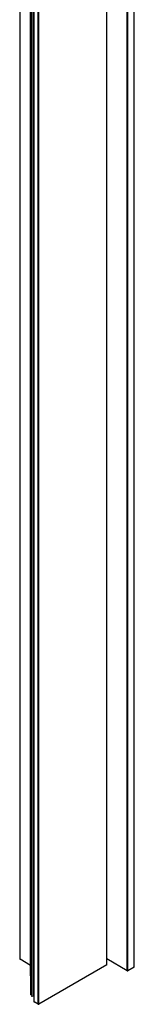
# Model space of a CAD drawing. Header units: millimetres. Extents: x 2125 to 2888, y 849 to 1581.
# Tile 5 of 7: x 2743 to 2753, y 1228 to 1315. Entities that reach past the tile are written whole.
import ezdxf

# ---------------------------------------------------------------- set-up
doc = ezdxf.new("R2010")
doc.units = ezdxf.units.MM

msp = doc.modelspace()

# ---------------------------------------------------------------- linework, layer by layer
at = {"color": 7, "linetype": 'Continuous', "lineweight": 25}
for p, q in [((2743.156, 1571.756), (2743.157, 1231.936)), ((2743.186, 1231.895), (2743.186, 1571.658)), ((2744.121, 1564.931), (2744.121, 1228.802)), ((2744.214, 1564.574), (2744.214, 1228.651)), ((2744.403, 1564.244), (2744.403, 1228.54)), ((2744.405, 1563.49), (2744.405, 1228.164)), ((2744.77, 1227.944), (2744.77, 1562.839)), ((2750.826, 1231.421), (2750.826, 1559.33)), ((2753.239, 1231.225), (2753.238, 1557.937)), ((2744.108, 1395.236), (2744.108, 1230.458)), ((2744.119, 1230.442), (2744.119, 1395.22)), ((2744.108, 1231.363), (2743.186, 1231.895)), ((2750.809, 1231.397), (2744.826, 1227.944)), ((2752.619, 1230.891), (2750.826, 1231.926)), ((2744.121, 1230.441), (2744.119, 1230.442)), ((2753.227, 1231.209), (2752.675, 1230.891)), ((2744.135, 1228.772), (2744.123, 1228.796)), ((2744.204, 1228.76), (2744.184, 1228.757)), ((2744.214, 1228.761), (2744.204, 1228.76)), ((2744.394, 1228.651), (2744.265, 1228.628)), ((2744.403, 1228.652), (2744.394, 1228.651)), ((2744.77, 1227.944), (2744.416, 1228.148))]:
    msp.add_line(p, q, dxfattribs=at)
at = {"color": 8, "linetype": 'Continuous', "lineweight": 25}
for p, q in [((2744.123, 1228.796), (2744.123, 1564.917)), ((2744.135, 1228.772), (2744.135, 1564.864)), ((2744.184, 1228.757), (2744.184, 1564.802)), ((2744.204, 1228.76), (2744.204, 1564.791)), ((2744.265, 1228.628), (2744.265, 1564.499)), ((2744.394, 1228.651), (2744.394, 1564.425)), ((2744.416, 1228.148), (2744.416, 1563.452)), ((2744.826, 1227.944), (2744.826, 1562.793)), ((2750.809, 1231.397), (2750.808, 1559.34)), ((2752.619, 1230.891), (2752.619, 1558.295)), ((2752.675, 1230.891), (2752.675, 1558.262)), ((2753.227, 1231.209), (2753.227, 1557.944))]:
    msp.add_line(p, q, dxfattribs=at)
at = {"color": 7, "linetype": 'Continuous', "lineweight": 25, "flags": 128}
for points in [[(2744.123, 1228.796), (2744.121, 1228.802), (2744.121, 1228.802)], [(2744.265, 1228.628), (2744.255, 1228.628), (2744.244, 1228.628), (2744.234, 1228.631), (2744.226, 1228.634), (2744.219, 1228.639), (2744.215, 1228.645), (2744.214, 1228.651)], [(2744.405, 1228.534), (2744.404, 1228.535), (2744.403, 1228.54)]]:
    msp.add_lwpolyline(points, dxfattribs=at)
at = {"color": 7, "linetype": 'Continuous', "lineweight": 25}
for centre, radius, start, end in [((2743.207, 1231.941), 0.0503, 185.69596, 245.62741), ((2750.797, 1231.424), 0.0289, 292.91922, 355.75355), ((2744.128, 1230.46), 0.0201, 185.68919, 245.63909), ((2752.647, 1230.945), 0.0615, 242.60928, 297.39503), ((2753.219, 1231.227), 0.0201, 294.30851, 354.38315), ((2744.172, 1228.804), 0.0488, 220.348, 284.99786), ((2744.424, 1228.165), 0.0194, 184.4172, 246.90936), ((2744.798, 1227.998), 0.0615, 242.60946, 297.39516)]:
    msp.add_arc(centre, radius, start, end, dxfattribs=at)

doc.saveas('drawing.dxf')
